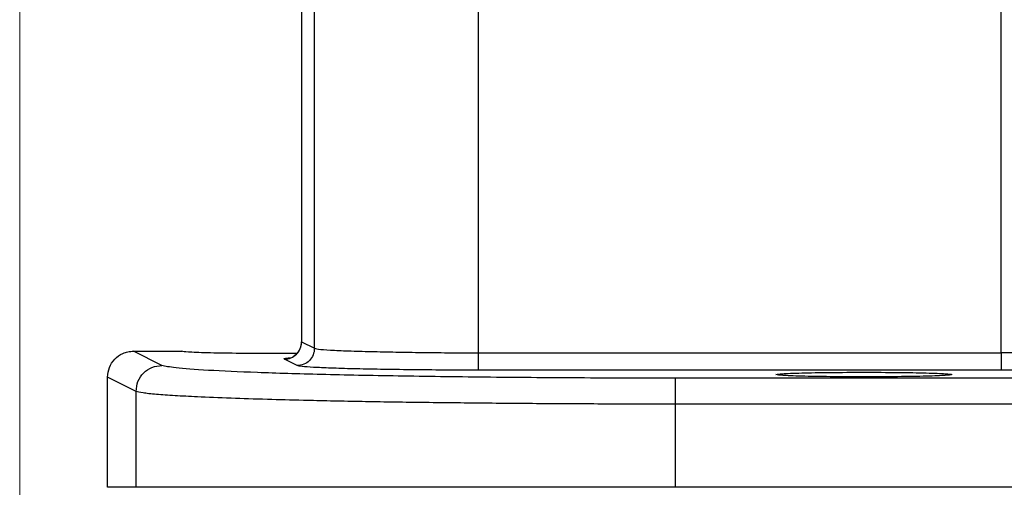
# Model space of a CAD drawing. Header units: inches. Extents: x 0.6 to 16.3, y 0.2 to 11.5.
# Tile 13 of 18: x 9.535 to 11.053, y 5.058 to 5.778. Entities that reach past the tile are written whole.
import ezdxf

# ---------------------------------------------------------------- set-up
doc = ezdxf.new("R2010")
doc.units = ezdxf.units.IN
doc.header["$MEASUREMENT"] = 0
doc.styles.add('SLDTEXTSTYLE0', font='TXT', dxfattribs={"width": 0.75})
doc.dimstyles.new('SLDDIMSTYLE0', dxfattribs={"dimtxt": 0.137795, "dimasz": 0.14, "dimexe": 0, "dimexo": 0.0625, "dimgap": 0.034449, "dimtad": 0, "dimdec": 1, "dimlfac": 1.5, "dimrnd": 1e-09, "dimzin": 12, "dimdsep": 46, "dimtxsty": 'SLDTEXTSTYLE0', "dimblk1": 'CLOSED', "dimblk2": 'CLOSED', "dimsah": 1, "dimcen": 0.09, "dimadec": 0, "dimazin": 3, "dimtfac": 1, "dimtdec": 1, "dimtofl": 0, "dimtmove": 0, "dimatfit": 3, "dimldrblk": 'CLOSED', "dimfxl": 0, "dimfrac": 2, "dimtolj": 1, "dimtzin": 12, "dimarcsym": 0})

# ---------------------------------------------------------------- blocks, each defined once
blk = doc.blocks.new('_Closed')
at = {"color": 0, "linetype": 'ByBlock', "lineweight": -2}
for p, q in [((-1, 0.166667), (0, 0)), ((-1, 0.166667), (-1, -0.166667)), ((0, 0), (-1, -0.166667)), ((0, 0), (-1, 0))]:
    blk.add_line(p, q, dxfattribs=at)
blk = doc.blocks.new('_D_7')
at = {"color": 7, "linetype": 'Continuous', "lineweight": 0}
for p, q in [((9.5347, 6.2886), (9.5347, 3.3257)), ((11.7535, 5.3649), (11.7535, 3.3257)), ((10.7213, 3.5635), (10.6793, 3.5635)), ((10.6793, 3.5635), (10.6793, 3.3447)), ((10.9249, 3.5635), (10.9669, 3.5635)), ((10.9669, 3.5635), (10.9669, 3.3447)), ((9.5347, 3.365), (10.5585, 3.365)), ((11.7535, 3.365), (11.0878, 3.365)), ((10.6793, 3.3447), (10.7213, 3.3447)), ((10.9669, 3.3447), (10.9249, 3.3447))]:
    blk.add_line(p, q, dxfattribs=at)
at = {"color": 7, "linetype": 'Continuous', "lineweight": 18, "xscale": 0.14, "yscale": 0.14}
for p, rotation in [((9.5347, 3.365), 179.9999997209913), ((11.7535, 3.365), 359.9999997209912)]:
    blk.add_blockref('_Closed', p, dxfattribs=dict(at, rotation=rotation))
at = {"color": 7, "linetype": 'Continuous', "lineweight": 18, "char_height": 0.1378, "attachment_point": 1, "rotation": 360, "style": 'SLDTEXTSTYLE0'}
for s, insert in [('85', (10.7213, 3.5224)), ('3.3', (10.6959, 3.3162))]:
    blk.add_mtext(s, dxfattribs=dict(at, insert=insert))
blk = doc.blocks.new('_D_8')
at = {"color": 7, "linetype": 'Continuous', "lineweight": 0}
for p, q in [((11.7535, 5.3649), (11.7535, 3.7264)), ((9.6702, 5.0186), (9.6702, 3.7264)), ((10.1729, 3.9643), (10.1309, 3.9643)), ((10.1309, 3.9643), (10.1309, 3.7455)), ((10.3766, 3.9643), (10.4185, 3.9643)), ((10.4185, 3.9643), (10.4185, 3.7455)), ((9.6702, 3.7658), (10.0101, 3.7658)), ((11.7535, 3.7658), (10.5394, 3.7658)), ((10.1309, 3.7455), (10.1729, 3.7455)), ((10.4185, 3.7455), (10.3766, 3.7455))]:
    blk.add_line(p, q, dxfattribs=at)
at = {"color": 7, "linetype": 'Continuous', "lineweight": 18, "xscale": 0.14, "yscale": 0.14, "rotation": 180.0000000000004}
blk.add_blockref('_Closed', (9.6702, 3.7658), dxfattribs=at)
at = {"color": 7, "linetype": 'Continuous', "lineweight": 18, "xscale": 0.14, "yscale": 0.14}
blk.add_blockref('_Closed', (11.7535, 3.7658), dxfattribs=at)
at = {"color": 7, "linetype": 'Continuous', "lineweight": 18, "char_height": 0.1378, "attachment_point": 1, "style": 'SLDTEXTSTYLE0'}
for s, insert in [('79', (10.1729, 3.9231)), ('3.1', (10.1475, 3.717))]:
    blk.add_mtext(s, dxfattribs=dict(at, insert=insert))

msp = doc.modelspace()

# ---------------------------------------------------------------- linework, layer by layer
at = {"color": 7, "linetype": 'Continuous', "lineweight": 25}
for p, q in [((9.9692, 6.0001), (9.9692, 5.2815)), ((9.9695, 5.9997), (9.9695, 5.282)), ((10.2423, 5.2651), (10.2423, 5.8116)), ((11.0485, 5.2651), (11.0485, 5.8116)), ((9.9894, 5.2721), (9.9894, 5.795)), ((9.9695, 5.282), (9.9894, 5.2721)), ((9.754, 5.2457), (9.7102, 5.2676)), ((9.7102, 5.2676), (9.7845, 5.2676)), ((9.7845, 5.2677), (9.7845, 5.2676)), ((9.9627, 5.2454), (9.9429, 5.2553)), ((10.2423, 5.2651), (11.0485, 5.2651)), ((9.7141, 5.2057), (9.6702, 5.2276)), ((9.6702, 5.0579), (9.6702, 5.2276)), ((11.0485, 5.2385), (10.2423, 5.2385)), ((12.9608, 5.226), (10.5463, 5.226)), ((9.7141, 5.0579), (9.7141, 5.2057)), ((12.9608, 5.186), (10.5463, 5.186)), ((10.5463, 5.0579), (10.5463, 5.186)), ((9.7141, 5.0579), (9.6702, 5.0579)), ((12.9608, 5.0579), (10.5463, 5.0579))]:
    msp.add_line(p, q, dxfattribs=at)
for points in [[(9.9429, 5.2553), (9.9464, 5.2557), (9.9534, 5.2565), (9.9622, 5.2627), (9.9683, 5.2715), (9.9691, 5.2785), (9.9695, 5.282)], [(9.9894, 5.2721), (9.9889, 5.2686), (9.9881, 5.2616), (9.982, 5.2528), (9.9732, 5.2466), (9.9662, 5.2458), (9.9627, 5.2454)], [(10.2423, 5.2385), (10.2423, 5.2389), (10.2423, 5.2399), (10.2423, 5.2461), (10.2423, 5.2548), (10.2423, 5.2617), (10.2423, 5.2651)], [(11.0485, 5.2651), (11.0485, 5.2617), (11.0485, 5.2548), (11.0485, 5.2461), (11.0485, 5.2399), (11.0485, 5.2389), (11.0485, 5.2385)], [(9.7141, 5.2057), (9.7147, 5.211), (9.7159, 5.2214), (9.7251, 5.2346), (9.7383, 5.2439), (9.7488, 5.2451), (9.754, 5.2457)], [(10.5463, 5.186), (10.5463, 5.1912), (10.5463, 5.2015), (10.5463, 5.2146), (10.5463, 5.2239), (10.5463, 5.2253), (10.5463, 5.226)], [(10.5463, 5.0579), (10.5111, 5.0579), (10.4408, 5.0579), (10.3371, 5.0579), (10.2366, 5.0579), (10.1412, 5.0579), (10.0522, 5.0579), (9.9711, 5.0579), (9.8992, 5.0579), (9.8377, 5.0579), (9.7874, 5.0579), (9.7495, 5.0579), (9.7234, 5.0579), (9.7172, 5.0579), (9.7141, 5.0579)]]:
    msp.add_open_spline(points, degree=3, dxfattribs=at)
for points, knots in [([(9.9692, 5.2823), (9.9691, 5.2809), (9.969, 5.278), (9.9678, 5.2735), (9.9659, 5.2692), (9.9619, 5.2635), (9.9597, 5.2619), (9.9581, 5.2607)], [0, 0, 0, 0, 0.112664, 0.226841, 0.3534, 0.516121, 1, 1, 1, 1]), ([(9.9894, 5.2721), (9.9917, 5.2715), (9.9962, 5.2704), (10.0184, 5.269), (10.0483, 5.2678), (10.0844, 5.2669), (10.1237, 5.2661), (10.1641, 5.2655), (10.2038, 5.2652), (10.2298, 5.2651), (10.2423, 5.2651)], [0, 0, 0, 0, 0.152262, 0.296742, 0.433436, 0.56234, 0.68345, 0.796765, 0.902282, 1, 1, 1, 1]), ([(9.6702, 5.2276), (9.6708, 5.2328), (9.6719, 5.2429), (9.6807, 5.256), (9.6914, 5.2636), (9.7017, 5.2671), (9.7073, 5.2674), (9.7102, 5.2676)], [0, 0, 0, 0, 0.245809, 0.483726, 0.730788, 0.862768, 1, 1, 1, 1]), ([(9.9625, 5.2643), (9.9485, 5.2642), (9.9173, 5.2639), (9.8668, 5.2642), (9.8221, 5.265), (9.7907, 5.2662), (9.7866, 5.2671), (9.7845, 5.2676)], [0, 0, 0, 0, 0.169144, 0.376825, 0.584526, 0.792253, 1, 1, 1, 1]), ([(11.2679, 5.2628), (11.2525, 5.2631), (11.2221, 5.2638), (11.1665, 5.2646), (11.1082, 5.265), (11.0682, 5.2651), (11.0485, 5.2651)], [0, 0, 0, 0, 0.261982, 0.515974, 0.76198, 1, 1, 1, 1]), ([(10.5463, 5.226), (10.4961, 5.2261), (10.3957, 5.2262), (10.2505, 5.2274), (10.116, 5.2292), (9.9969, 5.2316), (9.8974, 5.2346), (9.8218, 5.238), (9.7702, 5.2418), (9.7594, 5.2444), (9.754, 5.2457)], [0, 0, 0, 0, 0.124956, 0.249962, 0.374961, 0.499946, 0.62494, 0.749961, 0.875002, 1, 1, 1, 1]), ([(10.2423, 5.2385), (10.2246, 5.2385), (10.1892, 5.2385), (10.138, 5.2389), (10.0905, 5.2396), (10.0484, 5.2404), (10.0133, 5.2415), (9.9866, 5.2427), (9.9684, 5.244), (9.9646, 5.245), (9.9627, 5.2454)], [0, 0, 0, 0, 0.1249562, 0.2499624, 0.3749609, 0.4999463, 0.6249397, 0.7499613, 0.8750023, 1, 1, 1, 1]), ([(10.7012, 5.2316), (10.7033, 5.2321), (10.7073, 5.233), (10.7387, 5.2342), (10.7835, 5.235), (10.8191, 5.2351), (10.8369, 5.2351)], [0, 0, 0, 0, 0.25004, 0.500056, 0.75004, 1, 1, 1, 1]), ([(10.8369, 5.228), (10.8191, 5.2281), (10.7835, 5.2282), (10.7387, 5.229), (10.7073, 5.2302), (10.7033, 5.2311), (10.7012, 5.2316)], [0, 0, 0, 0, 0.24996, 0.499944, 0.74996, 1, 1, 1, 1]), ([(10.8369, 5.2351), (10.8547, 5.2351), (10.8902, 5.235), (10.9351, 5.2342), (10.9664, 5.233), (10.9705, 5.2321), (10.9725, 5.2316)], [0, 0, 0, 0, 0.24996, 0.499944, 0.74996, 1, 1, 1, 1]), ([(10.9725, 5.2316), (10.9705, 5.2311), (10.9664, 5.2302), (10.9351, 5.229), (10.8902, 5.2282), (10.8547, 5.2281), (10.8369, 5.228)], [0, 0, 0, 0, 0.25004, 0.500056, 0.75004, 1, 1, 1, 1]), ([(11.2479, 5.2361), (11.2346, 5.2365), (11.208, 5.2372), (11.1585, 5.2379), (11.1048, 5.2384), (11.0673, 5.2384), (11.0485, 5.2385)], [0, 0, 0, 0, 0.250021, 0.500026, 0.750017, 1, 1, 1, 1]), ([(10.5463, 5.186), (10.5126, 5.1861), (10.4447, 5.1861), (10.3435, 5.1866), (10.2606, 5.1873), (10.1959, 5.188), (10.1481, 5.1886), (10.1017, 5.1892), (10.0567, 5.19), (10.0134, 5.1908), (9.9658, 5.1919), (9.9134, 5.1933), (9.8576, 5.1951), (9.8103, 5.197), (9.7723, 5.1991), (9.7438, 5.2011), (9.7224, 5.2033), (9.7169, 5.2049), (9.7141, 5.2057)], [0, 0, 0, 0, 0.0797681, 0.1609509, 0.2435491, 0.2854003, 0.327606, 0.3701664, 0.4130816, 0.4563516, 0.4999766, 0.5640666, 0.6358515, 0.7153292, 0.7800044, 0.8490084, 0.9223405, 1, 1, 1, 1])]:
    msp.add_open_spline(points, degree=3, knots=knots, dxfattribs=at)
at = {"color": 8, "linetype": 'Continuous', "lineweight": 25}
msp.add_open_spline([(9.9429, 5.2553), (9.9422, 5.256), (9.9414, 5.2567), (9.9517, 5.2574), (9.9534, 5.2576)], degree=3, knots=[0, 0, 0, 0, 0.829369, 1, 1, 1, 1], dxfattribs=at)

# ---------------------------------------------------------------- dimensions: what is measured, and where the dimension line sits
at = {"color": 7, "linetype": 'Continuous', "lineweight": 18}
dim = msp.add_linear_dim(base=(11.7535, 3.365), p1=(9.5347, 6.328), p2=(11.7535, 5.4043), angle=360, dimstyle='SLDDIMSTYLE0', dxfattribs=at)
dim.commit()
dim.dimension.update_dxf_attribs({"geometry": '_D_7', "text_midpoint": (10.8231, 3.365), "dimtype": 160})
dim = msp.add_linear_dim(base=(11.7535, 3.7658), p1=(9.6702, 5.0579), p2=(11.7535, 5.4043), dimstyle='SLDDIMSTYLE0', dxfattribs=at)
dim.commit()
dim.dimension.update_dxf_attribs({"geometry": '_D_8', "text_midpoint": (10.2747, 3.7658), "dimtype": 160})

doc.saveas('drawing.dxf')
